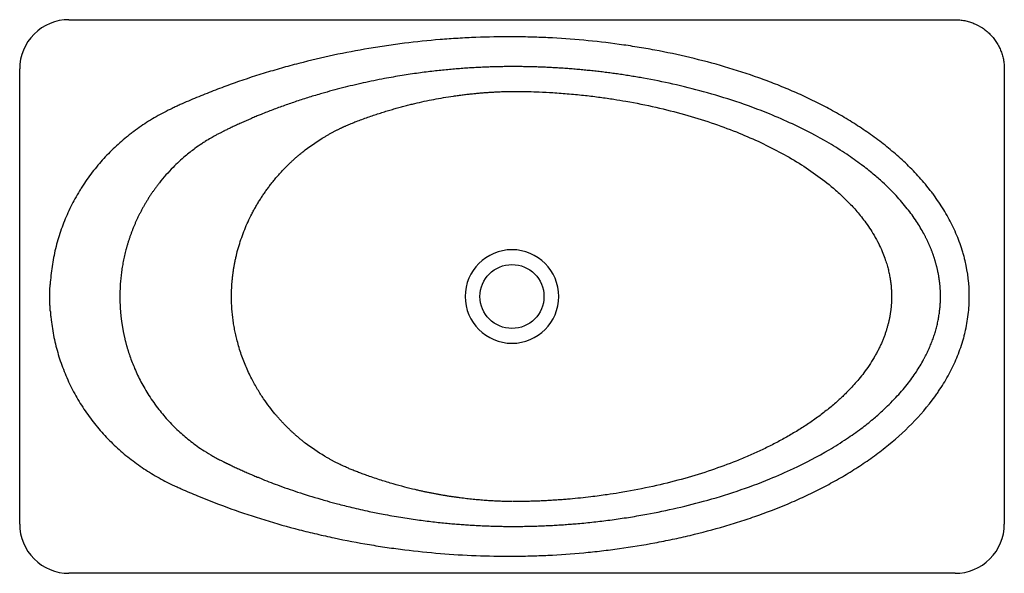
# Model space of a CAD drawing. Header units: millimetres. Extents: x 6228.909 to 6229.709, y 3204.847 to 3205.297.
import ezdxf

# ---------------------------------------------------------------- set-up
doc = ezdxf.new("R2010")
doc.units = ezdxf.units.MM
doc.layers.add('SANINDUSA', color=3, linetype='Continuous')

msp = doc.modelspace()

# ---------------------------------------------------------------- linework, layer by layer
at = {"layer": 'SANINDUSA'}
msp.add_circle((6229.30937, 3205.07224), 0.026, dxfattribs=at)
for centre, radius, start, end in [((6228.94937, 3205.25724), 0.04, 89.99972, 180.00028), ((6229.30937, 3205.07224), 0.038, 90, 180), ((6229.30937, 3205.07224), 0.038, 0, 90), ((6229.30937, 3205.07224), 0.038, 180, 270), ((6229.30937, 3205.07224), 0.038, 270, 0), ((6228.94937, 3204.88724), 0.04, 179.99972, 270.00028), ((6229.66937, 3204.88724), 0.04, 269.99972, 0.00028)]:
    msp.add_arc(centre, radius, start, end, dxfattribs=at)
for points, knots in [([(6228.94937, 3205.29724), (6228.95125, 3205.29724), (6228.95312, 3205.29724), (6228.95687, 3205.29724), (6228.95875, 3205.29724), (6228.96437, 3205.29724), (6228.96812, 3205.29724), (6228.97937, 3205.29724), (6228.98687, 3205.29724), (6229.00937, 3205.29724), (6229.02437, 3205.29724), (6229.06937, 3205.29724), (6229.09937, 3205.29724), (6229.14437, 3205.29724), (6229.15937, 3205.29724), (6229.18937, 3205.29724), (6229.20437, 3205.29724), (6229.23437, 3205.29724), (6229.24937, 3205.29724), (6229.27937, 3205.29724), (6229.29437, 3205.29724), (6229.30937, 3205.29724)], [0, 0, 0, 0, 0.015625, 0.015625, 0.03125, 0.03125, 0.0625, 0.0625, 0.125, 0.125, 0.25, 0.25, 0.5, 0.5, 0.625, 0.625, 0.75, 0.75, 0.875, 0.875, 1, 1, 1, 1]), ([(6229.30937, 3205.29724), (6229.32437, 3205.29724), (6229.33937, 3205.29724), (6229.36937, 3205.29724), (6229.38437, 3205.29724), (6229.41437, 3205.29724), (6229.42937, 3205.29724), (6229.45937, 3205.29724), (6229.47437, 3205.29724), (6229.51937, 3205.29724), (6229.54937, 3205.29724), (6229.59437, 3205.29724), (6229.60937, 3205.29724), (6229.63187, 3205.29724), (6229.63937, 3205.29724), (6229.65062, 3205.29724), (6229.65625, 3205.29724), (6229.66187, 3205.29724), (6229.66562, 3205.29724), (6229.6675, 3205.29724), (6229.66937, 3205.29724)], [0, 0, 0, 0, 0.125, 0.125, 0.25, 0.25, 0.375, 0.375, 0.5, 0.5, 0.75, 0.75, 0.875, 0.875, 0.9375, 0.9375, 0.96875, 0.984375, 0.984375, 1, 1, 1, 1]), ([(6229.66937, 3205.29724), (6229.66945, 3205.29724), (6229.66954, 3205.29724), (6229.6697, 3205.29724), (6229.66995, 3205.29723), (6229.67053, 3205.29722), (6229.67102, 3205.2972), (6229.672, 3205.29716), (6229.67265, 3205.29711), (6229.6746, 3205.29691), (6229.67589, 3205.29672), (6229.67844, 3205.29622), (6229.67971, 3205.2959), (6229.68159, 3205.29533), (6229.68222, 3205.29512), (6229.68346, 3205.29468), (6229.68407, 3205.29444), (6229.6871, 3205.29319), (6229.6894, 3205.29196), (6229.69211, 3205.29015), (6229.69265, 3205.28977), (6229.6937, 3205.28899), (6229.69423, 3205.28859), (6229.69575, 3205.28733), (6229.69672, 3205.28645), (6229.69949, 3205.28369), (6229.70115, 3205.28168), (6229.70298, 3205.27895), (6229.70333, 3205.27839), (6229.70401, 3205.27726), (6229.70433, 3205.27669), (6229.70526, 3205.27496), (6229.70582, 3205.27378), (6229.70681, 3205.27137), (6229.70725, 3205.27015), (6229.70783, 3205.26827), (6229.708, 3205.26764), (6229.70832, 3205.26636), (6229.70847, 3205.26572), (6229.70886, 3205.26378), (6229.70905, 3205.26248), (6229.70924, 3205.26052), (6229.70929, 3205.25987), (6229.70934, 3205.25888), (6229.70936, 3205.25839), (6229.70937, 3205.25781), (6229.70937, 3205.25757), (6229.70937, 3205.2574), (6229.70937, 3205.25732), (6229.70937, 3205.25724)], [0, 0, 0, 0, 0.003906, 0.003906, 0.007813, 0.015625, 0.03125, 0.03125, 0.0625, 0.0625, 0.125, 0.125, 0.1875, 0.1875, 0.21875, 0.21875, 0.25, 0.25, 0.375, 0.375, 0.40625, 0.40625, 0.4375, 0.4375, 0.5, 0.5, 0.625, 0.625, 0.65625, 0.65625, 0.6875, 0.6875, 0.75, 0.75, 0.8125, 0.8125, 0.84375, 0.84375, 0.875, 0.875, 0.9375, 0.9375, 0.96875, 0.96875, 0.984375, 0.992188, 0.996094, 0.996094, 1, 1, 1, 1]), ([(6229.30928, 3205.28332), (6229.29955, 3205.28335), (6229.28982, 3205.28318), (6229.27524, 3205.28261), (6229.27038, 3205.28237), (6229.26067, 3205.28178), (6229.25582, 3205.28143), (6229.24127, 3205.28024), (6229.23159, 3205.27924), (6229.21712, 3205.27742), (6229.2123, 3205.27677), (6229.20267, 3205.27535), (6229.19787, 3205.27459), (6229.18348, 3205.27217), (6229.17393, 3205.27035), (6229.15492, 3205.2663), (6229.14546, 3205.26408), (6229.13134, 3205.26042), (6229.12664, 3205.25915), (6229.11728, 3205.2565), (6229.11262, 3205.25512), (6229.09869, 3205.25083), (6229.08947, 3205.24775), (6229.07576, 3205.24281), (6229.0712, 3205.24111), (6229.06213, 3205.2376), (6229.05761, 3205.23579), (6229.04864, 3205.23206), (6229.04418, 3205.23014), (6229.03864, 3205.22767), (6229.03754, 3205.22718), (6229.03533, 3205.22618), (6229.03423, 3205.22567), (6229.03095, 3205.22411), (6229.02879, 3205.22303), (6229.02236, 3205.21965), (6229.01817, 3205.21724), (6229.00996, 3205.21206), (6229.00594, 3205.2093), (6229.00105, 3205.20563), (6229.00007, 3205.20488), (6228.99814, 3205.20337), (6228.99718, 3205.20261), (6228.99434, 3205.20029), (6228.99248, 3205.19871), (6228.98884, 3205.19547), (6228.98706, 3205.19382), (6228.98356, 3205.19046), (6228.98185, 3205.18874), (6228.97684, 3205.18348), (6228.97364, 3205.17983), (6228.96756, 3205.17226), (6228.96467, 3205.16833), (6228.96125, 3205.16323), (6228.96058, 3205.1622), (6228.95926, 3205.16013), (6228.95861, 3205.15909), (6228.95671, 3205.15596), (6228.95548, 3205.15385), (6228.95196, 3205.14746), (6228.94981, 3205.14311), (6228.9459, 3205.13425), (6228.94414, 3205.12974), (6228.94101, 3205.12054), (6228.93964, 3205.11585), (6228.9379, 3205.10869), (6228.93737, 3205.10629), (6228.93643, 3205.10148), (6228.93601, 3205.09906), (6228.93492, 3205.0918), (6228.93442, 3205.08692), (6228.93412, 3205.08202)], [0, 0, 0, 0, 0.0625, 0.0625, 0.09375, 0.09375, 0.125, 0.125, 0.1875, 0.1875, 0.21875, 0.21875, 0.25, 0.25, 0.3125, 0.3125, 0.375, 0.375, 0.40625, 0.40625, 0.4375, 0.4375, 0.5, 0.5, 0.53125, 0.53125, 0.5625, 0.5625, 0.59375, 0.59375, 0.601562, 0.601562, 0.609375, 0.609375, 0.625, 0.625, 0.65625, 0.65625, 0.6875, 0.6875, 0.695312, 0.695312, 0.703125, 0.703125, 0.71875, 0.71875, 0.734375, 0.734375, 0.75, 0.75, 0.78125, 0.78125, 0.8125, 0.8125, 0.820313, 0.820313, 0.828125, 0.828125, 0.84375, 0.84375, 0.875, 0.875, 0.90625, 0.90625, 0.9375, 0.9375, 0.953125, 0.953125, 0.96875, 0.96875, 1, 1, 1, 1]), ([(6229.68094, 3205.07224), (6229.68094, 3205.08203), (6229.67979, 3205.09165), (6229.67728, 3205.1023), (6229.67698, 3205.10349), (6229.67636, 3205.10584), (6229.67603, 3205.10702), (6229.67499, 3205.11054), (6229.67423, 3205.11285), (6229.6718, 3205.1197), (6229.66994, 3205.12415), (6229.66581, 3205.13284), (6229.66353, 3205.13708), (6229.65859, 3205.14536), (6229.65592, 3205.14941), (6229.65236, 3205.15435), (6229.65164, 3205.15533), (6229.65017, 3205.15728), (6229.64794, 3205.16017), (6229.64563, 3205.163), (6229.64248, 3205.1667), (6229.64088, 3205.16853), (6229.63759, 3205.17212), (6229.63591, 3205.17389), (6229.63079, 3205.17911), (6229.62726, 3205.18246), (6229.62182, 3205.18733), (6229.61998, 3205.18892), (6229.61626, 3205.19206), (6229.61437, 3205.1936), (6229.60864, 3205.19814), (6229.60475, 3205.20106), (6229.59681, 3205.2067), (6229.59277, 3205.20942), (6229.58457, 3205.21467), (6229.58042, 3205.2172), (6229.572, 3205.22208), (6229.56774, 3205.22442), (6229.55912, 3205.22894), (6229.55476, 3205.23112), (6229.54597, 3205.23531), (6229.54154, 3205.23732), (6229.53261, 3205.24118), (6229.52812, 3205.24304), (6229.51906, 3205.24661), (6229.5145, 3205.24832), (6229.50075, 3205.25324), (6229.49149, 3205.25623), (6229.47282, 3205.26171), (6229.46339, 3205.2642), (6229.44445, 3205.2687), (6229.43493, 3205.2707), (6229.42057, 3205.27338), (6229.41577, 3205.27422), (6229.40617, 3205.27578), (6229.40136, 3205.2765), (6229.38692, 3205.2785), (6229.37728, 3205.27962), (6229.35795, 3205.28142), (6229.34827, 3205.2821), (6229.33371, 3205.2828), (6229.32886, 3205.28298), (6229.32156, 3205.28316), (6229.31913, 3205.28321), (6229.31548, 3205.28327), (6229.31366, 3205.28329), (6229.31153, 3205.28331), (6229.31061, 3205.28331), (6229.31, 3205.28331), (6229.3097, 3205.28331), (6229.3094, 3205.28332)], [0, 0, 0, 0, 0.0625, 0.0625, 0.070313, 0.070313, 0.078125, 0.078125, 0.09375, 0.09375, 0.125, 0.125, 0.15625, 0.15625, 0.1875, 0.1875, 0.195313, 0.195313, 0.203125, 0.21875, 0.21875, 0.234375, 0.234375, 0.25, 0.25, 0.28125, 0.28125, 0.296875, 0.296875, 0.3125, 0.3125, 0.34375, 0.34375, 0.375, 0.375, 0.40625, 0.40625, 0.4375, 0.4375, 0.46875, 0.46875, 0.5, 0.5, 0.53125, 0.53125, 0.5625, 0.5625, 0.625, 0.625, 0.6875, 0.6875, 0.75, 0.75, 0.78125, 0.78125, 0.8125, 0.8125, 0.875, 0.875, 0.9375, 0.9375, 0.96875, 0.96875, 0.984375, 0.984375, 0.992188, 0.996094, 0.998047, 0.998047, 1, 1, 1, 1]), ([(6228.90937, 3205.07224), (6228.90937, 3205.08765), (6228.90937, 3205.10307), (6228.90937, 3205.1339), (6228.90937, 3205.14932), (6228.90937, 3205.18015), (6228.90937, 3205.19557), (6228.90937, 3205.2187), (6228.90937, 3205.2264), (6228.90937, 3205.23797), (6228.90937, 3205.24375), (6228.90937, 3205.25049), (6228.90937, 3205.25338), (6228.90937, 3205.25531), (6228.90937, 3205.25627), (6228.90937, 3205.25724)], [0, 0, 0, 0, 0.25, 0.25, 0.5, 0.5, 0.75, 0.75, 0.875, 0.875, 0.9375, 0.96875, 0.984375, 0.984375, 1, 1, 1, 1]), ([(6229.30929, 3205.25911), (6229.30847, 3205.25911), (6229.30682, 3205.25911), (6229.30434, 3205.25909), (6229.30185, 3205.25905), (6229.29934, 3205.259), (6229.29682, 3205.25895), (6229.29428, 3205.25888), (6229.29172, 3205.2588), (6229.28916, 3205.25871), (6229.28657, 3205.2586), (6229.28398, 3205.25849), (6229.28136, 3205.25836), (6229.27874, 3205.25822), (6229.2761, 3205.25806), (6229.27344, 3205.2579), (6229.27077, 3205.25772), (6229.26809, 3205.25752), (6229.26539, 3205.25731), (6229.26268, 3205.25709), (6229.25995, 3205.25685), (6229.25432, 3205.25634), (6229.24547, 3205.25541), (6229.23307, 3205.25385), (6229.2197, 3205.25185), (6229.20761, 3205.24973), (6229.19713, 3205.24767), (6229.18858, 3205.24584), (6229.18008, 3205.24389), (6229.17164, 3205.24181), (6229.16327, 3205.23961), (6229.15597, 3205.23756), (6229.14974, 3205.23573), (6229.14457, 3205.23416), (6229.13946, 3205.23254), (6229.13442, 3205.2309), (6229.12944, 3205.22922), (6229.12454, 3205.2275), (6229.11971, 3205.22575), (6229.11494, 3205.22396), (6229.11025, 3205.22214), (6229.10662, 3205.22068), (6229.10401, 3205.21962), (6229.10293, 3205.21917), (6229.1024, 3205.21895)], [0, 0, 0, 0, 0.011613, 0.023298, 0.035054, 0.046881, 0.058781, 0.070753, 0.082797, 0.094912, 0.1071, 0.119359, 0.131691, 0.144094, 0.15657, 0.169116, 0.181733, 0.194422, 0.20718, 0.220008, 0.232905, 0.245871, 0.299952, 0.358879, 0.422639, 0.491181, 0.532511, 0.573763, 0.614909, 0.655916, 0.696754, 0.737393, 0.763141, 0.788646, 0.813905, 0.838914, 0.86367, 0.88817, 0.912411, 0.936393, 0.960114, 0.983572, 0.991806, 1, 1, 1, 1]), ([(6229.65753, 3205.07224), (6229.65753, 3205.07254), (6229.65752, 3205.07316), (6229.65751, 3205.07408), (6229.65749, 3205.07501), (6229.65746, 3205.07594), (6229.65742, 3205.07688), (6229.65737, 3205.07781), (6229.65731, 3205.07875), (6229.65724, 3205.07969), (6229.65717, 3205.08064), (6229.65708, 3205.08159), (6229.65699, 3205.08253), (6229.65688, 3205.08349), (6229.65677, 3205.08444), (6229.65664, 3205.0854), (6229.65651, 3205.08636), (6229.65636, 3205.08732), (6229.65621, 3205.08828), (6229.65605, 3205.08924), (6229.65587, 3205.09021), (6229.65569, 3205.09118), (6229.6555, 3205.09214), (6229.65529, 3205.09311), (6229.65508, 3205.09409), (6229.65486, 3205.09506), (6229.65462, 3205.09603), (6229.65438, 3205.09701), (6229.65412, 3205.09798), (6229.65386, 3205.09896), (6229.65359, 3205.09993), (6229.6533, 3205.10091), (6229.65301, 3205.10189), (6229.6527, 3205.10287), (6229.65239, 3205.10385), (6229.65206, 3205.10482), (6229.65173, 3205.1058), (6229.65138, 3205.10678), (6229.65102, 3205.10776), (6229.65066, 3205.10874), (6229.65028, 3205.10972), (6229.64989, 3205.11069), (6229.6495, 3205.11167), (6229.64909, 3205.11265), (6229.64867, 3205.11363), (6229.64824, 3205.1146), (6229.64781, 3205.11558), (6229.64736, 3205.11655), (6229.6469, 3205.11752), (6229.64643, 3205.11849), (6229.64595, 3205.11946), (6229.64547, 3205.12043), (6229.64497, 3205.1214), (6229.64446, 3205.12237), (6229.6423, 3205.1264), (6229.63793, 3205.13367), (6229.63042, 3205.14404), (6229.62125, 3205.15471), (6229.61188, 3205.16397), (6229.60241, 3205.17226), (6229.59272, 3205.17993), (6229.58078, 3205.18838), (6229.56239, 3205.19991), (6229.54139, 3205.21086), (6229.51599, 3205.22191), (6229.49191, 3205.23078), (6229.46562, 3205.23874), (6229.44053, 3205.24497), (6229.4225, 3205.24859), (6229.41122, 3205.25057), (6229.40624, 3205.25139), (6229.40127, 3205.25218), (6229.39631, 3205.25292), (6229.39136, 3205.25361), (6229.38642, 3205.25426), (6229.3815, 3205.25487), (6229.37659, 3205.25543), (6229.37169, 3205.25595), (6229.3668, 3205.25643), (6229.36194, 3205.25687), (6229.35708, 3205.25727), (6229.35224, 3205.25763), (6229.34742, 3205.25795), (6229.34261, 3205.25823), (6229.33781, 3205.25847), (6229.33303, 3205.25867), (6229.32827, 3205.25884), (6229.32352, 3205.25897), (6229.31879, 3205.25905), (6229.31408, 3205.25911), (6229.31094, 3205.25911), (6229.30937, 3205.25911)], [0, 0, 0, 0, 0.002146, 0.004299, 0.006461, 0.00863, 0.010806, 0.012991, 0.015183, 0.017383, 0.019591, 0.021806, 0.024029, 0.02626, 0.028499, 0.030745, 0.033, 0.035262, 0.037532, 0.039809, 0.042095, 0.044388, 0.046689, 0.048998, 0.051315, 0.05364, 0.055972, 0.058313, 0.060661, 0.063017, 0.06538, 0.067752, 0.070131, 0.072518, 0.074913, 0.077316, 0.079727, 0.082145, 0.084572, 0.087007, 0.089449, 0.0919, 0.094358, 0.096825, 0.099299, 0.101781, 0.104272, 0.10677, 0.109276, 0.11179, 0.114312, 0.116842, 0.11938, 0.121926, 0.124479, 0.151334, 0.181153, 0.213928, 0.249674, 0.273207, 0.302013, 0.336097, 0.375475, 0.453843, 0.501444, 0.56919, 0.633178, 0.693397, 0.749839, 0.761651, 0.773421, 0.785148, 0.796831, 0.808472, 0.82007, 0.831626, 0.84314, 0.854612, 0.866042, 0.877429, 0.888776, 0.90008, 0.911344, 0.922566, 0.933748, 0.94489, 0.955991, 0.967053, 0.978074, 0.989057, 1, 1, 1, 1]), ([(6229.70937, 3205.25724), (6229.70937, 3205.25627), (6229.70937, 3205.25531), (6229.70937, 3205.25338), (6229.70937, 3205.25049), (6229.70937, 3205.24375), (6229.70937, 3205.23026), (6229.70937, 3205.2187), (6229.70937, 3205.19557), (6229.70937, 3205.18015), (6229.70937, 3205.14932), (6229.70937, 3205.1339), (6229.70937, 3205.11078), (6229.70937, 3205.10307), (6229.70937, 3205.08766), (6229.70937, 3205.07995), (6229.70937, 3205.07224)], [0, 0, 0, 0, 0.015625, 0.015625, 0.03125, 0.0625, 0.125, 0.25, 0.25, 0.5, 0.5, 0.75, 0.75, 0.875, 0.875, 1, 1, 1, 1]), ([(6229.1572, 3205.20209), (6229.15757, 3205.20231), (6229.15832, 3205.20275), (6229.15943, 3205.20339), (6229.16052, 3205.20402), (6229.1616, 3205.20462), (6229.16266, 3205.2052), (6229.1637, 3205.20576), (6229.16473, 3205.20631), (6229.16573, 3205.20683), (6229.16672, 3205.20734), (6229.1677, 3205.20783), (6229.16865, 3205.2083), (6229.16958, 3205.20875), (6229.1705, 3205.20919), (6229.1714, 3205.20961), (6229.17227, 3205.21002), (6229.17313, 3205.21041), (6229.17397, 3205.21079), (6229.1758, 3205.2116), (6229.17876, 3205.21286), (6229.18295, 3205.21454), (6229.18749, 3205.21625), (6229.19215, 3205.21793), (6229.1968, 3205.21953), (6229.20131, 3205.22102), (6229.20573, 3205.22242), (6229.21006, 3205.22374), (6229.21431, 3205.22497), (6229.21847, 3205.22613), (6229.22254, 3205.22721), (6229.22652, 3205.22822), (6229.23168, 3205.22947), (6229.23811, 3205.23091), (6229.24587, 3205.23249), (6229.25376, 3205.23391), (6229.26043, 3205.23496), (6229.26579, 3205.23571), (6229.26975, 3205.23622), (6229.27358, 3205.23668), (6229.27729, 3205.23708), (6229.28087, 3205.23743), (6229.28432, 3205.23773), (6229.28765, 3205.23799), (6229.29084, 3205.23821), (6229.29389, 3205.2384), (6229.29681, 3205.23856), (6229.2996, 3205.23868), (6229.30224, 3205.23879), (6229.30475, 3205.2389), (6229.30711, 3205.23894), (6229.30863, 3205.23894), (6229.30937, 3205.23894)], [0, 0, 0, 0, 0.008287, 0.016417, 0.02439, 0.032207, 0.039868, 0.047373, 0.054723, 0.061919, 0.068961, 0.075848, 0.082583, 0.089164, 0.095592, 0.101868, 0.107991, 0.113963, 0.119782, 0.12545, 0.152046, 0.180665, 0.211309, 0.243978, 0.274694, 0.304712, 0.334039, 0.362685, 0.390655, 0.417954, 0.444587, 0.470559, 0.495872, 0.545442, 0.595546, 0.646235, 0.697574, 0.723643, 0.748891, 0.773316, 0.796912, 0.819676, 0.841603, 0.862686, 0.882918, 0.902292, 0.920799, 0.93843, 0.955176, 0.971026, 0.985971, 1, 1, 1, 1]), ([(6229.30945, 3205.23894), (6229.31018, 3205.23894), (6229.31238, 3205.23894), (6229.31678, 3205.23891), (6229.3234, 3205.23879), (6229.33225, 3205.2385), (6229.34335, 3205.23793), (6229.35587, 3205.237), (6229.3687, 3205.23574), (6229.38073, 3205.23427), (6229.3917, 3205.23268), (6229.40681, 3205.23018), (6229.426, 3205.22633), (6229.44913, 3205.22048), (6229.47095, 3205.21376), (6229.49093, 3205.20644), (6229.50931, 3205.19856), (6229.52633, 3205.19012), (6229.54262, 3205.18075), (6229.55803, 3205.1704), (6229.56915, 3205.16157), (6229.577, 3205.1545), (6229.58253, 3205.14915), (6229.58914, 3205.14205), (6229.59649, 3205.13298), (6229.60267, 3205.12375), (6229.60721, 3205.1154), (6229.6101, 3205.10913), (6229.61223, 3205.10365), (6229.61356, 3205.09961), (6229.61439, 3205.09675), (6229.61491, 3205.0948), (6229.61539, 3205.09285), (6229.61582, 3205.09091), (6229.61621, 3205.08898), (6229.61655, 3205.08706), (6229.61685, 3205.08515), (6229.61711, 3205.08325), (6229.61732, 3205.08137), (6229.61749, 3205.0795), (6229.61762, 3205.07765), (6229.61772, 3205.07581), (6229.61777, 3205.074), (6229.61778, 3205.07279), (6229.61778, 3205.07219)], [0, 0, 0, 0, 0.005768, 0.017312, 0.034666, 0.057883, 0.087028, 0.122184, 0.156704, 0.188532, 0.21762, 0.24393, 0.309087, 0.371703, 0.431649, 0.488811, 0.539183, 0.589049, 0.638361, 0.68707, 0.73514, 0.750077, 0.770288, 0.795743, 0.826414, 0.862247, 0.883091, 0.901221, 0.91664, 0.929362, 0.934729, 0.940047, 0.945316, 0.950535, 0.955705, 0.960825, 0.965895, 0.970916, 0.975887, 0.980809, 0.985681, 0.990503, 0.995276, 1, 1, 1, 1]), ([(6229.1024, 3205.21895), (6229.10175, 3205.21868), (6229.10047, 3205.21814), (6229.09855, 3205.21733), (6229.09664, 3205.21651), (6229.09476, 3205.21569), (6229.09288, 3205.21487), (6229.09102, 3205.21405), (6229.08918, 3205.21322), (6229.08735, 3205.21238), (6229.08554, 3205.21155), (6229.08374, 3205.21071), (6229.08206, 3205.20992), (6229.0805, 3205.20918), (6229.07904, 3205.20848), (6229.07759, 3205.20778), (6229.07647, 3205.20723), (6229.0756, 3205.20681), (6229.07495, 3205.20649), (6229.07415, 3205.2061), (6229.0732, 3205.20562), (6229.07211, 3205.20507), (6229.07047, 3205.20423), (6229.06799, 3205.2029), (6229.06437, 3205.20086), (6229.06069, 3205.19862), (6229.05635, 3205.19581), (6229.05083, 3205.19194), (6229.04289, 3205.18568), (6229.03301, 3205.17654), (6229.02574, 3205.1683), (6229.02124, 3205.16248), (6229.01967, 3205.16038), (6229.01814, 3205.15825), (6229.01665, 3205.15611), (6229.01521, 3205.15394), (6229.0138, 3205.15176), (6229.01244, 3205.14956), (6229.01112, 3205.14734), (6229.00985, 3205.14511), (6229.00861, 3205.14286), (6229.00742, 3205.1406), (6229.00627, 3205.13832), (6229.00516, 3205.13603), (6229.00409, 3205.13373), (6229.00307, 3205.13142), (6229.00208, 3205.1291), (6229.00114, 3205.12677), (6229.00024, 3205.12444), (6228.99939, 3205.12209), (6228.99857, 3205.11974), (6228.9978, 3205.11738), (6228.99706, 3205.11501), (6228.99637, 3205.11264), (6228.99572, 3205.11026), (6228.99511, 3205.10789), (6228.99454, 3205.10551), (6228.99401, 3205.10312), (6228.99352, 3205.10074), (6228.99308, 3205.09835), (6228.99267, 3205.09597), (6228.9923, 3205.09358), (6228.99197, 3205.0912), (6228.99168, 3205.08881), (6228.99143, 3205.08643), (6228.99122, 3205.08406), (6228.99105, 3205.08168), (6228.99092, 3205.07931), (6228.99083, 3205.07695), (6228.99077, 3205.07459), (6228.99076, 3205.07302), (6228.99076, 3205.07224)], [0, 0, 0, 0, 0.010619, 0.021173, 0.031663, 0.042088, 0.052449, 0.062747, 0.07298, 0.083151, 0.093257, 0.103301, 0.113281, 0.121486, 0.129661, 0.137805, 0.14592, 0.148748, 0.152426, 0.156952, 0.162327, 0.16855, 0.175619, 0.190346, 0.211442, 0.238882, 0.256002, 0.290286, 0.341653, 0.410009, 0.495274, 0.50865, 0.521984, 0.535276, 0.548527, 0.561737, 0.574907, 0.588036, 0.601124, 0.614173, 0.627182, 0.640151, 0.653081, 0.665972, 0.678824, 0.691637, 0.704411, 0.717148, 0.729846, 0.742507, 0.75513, 0.767716, 0.780264, 0.792776, 0.80525, 0.817688, 0.83009, 0.842455, 0.854785, 0.867078, 0.879336, 0.891558, 0.903746, 0.915898, 0.928015, 0.940098, 0.952147, 0.964161, 0.976141, 0.988087, 1, 1, 1, 1]), ([(6229.08146, 3205.07224), (6229.08146, 3205.07261), (6229.08146, 3205.07337), (6229.08147, 3205.07452), (6229.0815, 3205.07569), (6229.08153, 3205.07688), (6229.08158, 3205.07808), (6229.08163, 3205.0793), (6229.0817, 3205.08053), (6229.08178, 3205.08178), (6229.08187, 3205.08305), (6229.08198, 3205.08434), (6229.08209, 3205.08564), (6229.08223, 3205.08696), (6229.08237, 3205.0883), (6229.08253, 3205.08965), (6229.08271, 3205.09102), (6229.0829, 3205.0924), (6229.08311, 3205.0938), (6229.08333, 3205.09521), (6229.08357, 3205.09664), (6229.08383, 3205.09808), (6229.08411, 3205.09954), (6229.0844, 3205.10102), (6229.08471, 3205.1025), (6229.08505, 3205.104), (6229.0854, 3205.10552), (6229.08619, 3205.10876), (6229.08755, 3205.11371), (6229.08969, 3205.12028), (6229.09213, 3205.12674), (6229.09487, 3205.13307), (6229.0974, 3205.13825), (6229.09957, 3205.14234), (6229.10128, 3205.1454), (6229.10305, 3205.1484), (6229.10488, 3205.15134), (6229.10676, 3205.15423), (6229.10869, 3205.15706), (6229.11066, 3205.15983), (6229.11269, 3205.16254), (6229.11476, 3205.16519), (6229.11713, 3205.16808), (6229.11977, 3205.17116), (6229.1227, 3205.17437), (6229.12559, 3205.17738), (6229.12812, 3205.17988), (6229.13033, 3205.18198), (6229.13226, 3205.18375), (6229.13433, 3205.18558), (6229.13654, 3205.18747), (6229.13889, 3205.1894), (6229.14053, 3205.19068), (6229.14137, 3205.19133)], [0, 0, 0, 0, 0.0082, 0.016526, 0.02498, 0.033561, 0.042269, 0.051105, 0.060068, 0.069159, 0.078378, 0.087724, 0.097199, 0.106801, 0.116531, 0.126389, 0.136376, 0.14649, 0.156732, 0.167102, 0.177599, 0.188225, 0.198978, 0.209858, 0.220865, 0.232, 0.243261, 0.254649, 0.304695, 0.354742, 0.404758, 0.454715, 0.504582, 0.530096, 0.555476, 0.580718, 0.605819, 0.630774, 0.655582, 0.680239, 0.704744, 0.729093, 0.753285, 0.78588, 0.817311, 0.847585, 0.87671, 0.894677, 0.913689, 0.933736, 0.954811, 0.976903, 1, 1, 1, 1]), ([(6228.93383, 3205.07224), (6228.93383, 3205.07264), (6228.93383, 3205.07346), (6228.93385, 3205.07468), (6228.93387, 3205.0759), (6228.9339, 3205.07712), (6228.93394, 3205.07835), (6228.93399, 3205.07957), (6228.93405, 3205.0808), (6228.93409, 3205.08161), (6228.93412, 3205.08202)], [0, 0, 0, 0, 0.124691, 0.249475, 0.374348, 0.49931, 0.624358, 0.749491, 0.874705, 1, 1, 1, 1]), ([(6228.90937, 3204.88724), (6228.90937, 3204.88916), (6228.90937, 3204.89109), (6228.90937, 3204.89495), (6228.90937, 3204.90073), (6228.90937, 3204.90651), (6228.90937, 3204.91807), (6228.90937, 3204.92578), (6228.90937, 3204.9489), (6228.90937, 3204.96432), (6228.90937, 3204.99515), (6228.90937, 3205.01057), (6228.90937, 3205.0414), (6228.90937, 3205.05682), (6228.90937, 3205.07224)], [0, 0, 0, 0, 0.03125, 0.03125, 0.0625, 0.125, 0.125, 0.25, 0.25, 0.5, 0.5, 0.75, 0.75, 1, 1, 1, 1]), ([(6228.93424, 3205.06056), (6228.93421, 3205.061), (6228.93415, 3205.06186), (6228.93408, 3205.06316), (6228.93401, 3205.06446), (6228.93395, 3205.06575), (6228.93391, 3205.06705), (6228.93387, 3205.06835), (6228.93385, 3205.06965), (6228.93383, 3205.07094), (6228.93383, 3205.0718), (6228.93383, 3205.07224)], [0, 0, 0, 0, 0.111323, 0.222598, 0.333822, 0.444993, 0.556111, 0.667172, 0.778175, 0.889119, 1, 1, 1, 1]), ([(6228.99076, 3205.07224), (6228.99076, 3205.07187), (6228.99076, 3205.07113), (6228.99077, 3205.07002), (6228.99079, 3205.06892), (6228.99082, 3205.06782), (6228.99086, 3205.06672), (6228.9909, 3205.06562), (6228.99095, 3205.06452), (6228.99102, 3205.06342), (6228.99108, 3205.06233), (6228.99116, 3205.06124), (6228.99125, 3205.06015), (6228.99134, 3205.05906), (6228.99144, 3205.05798), (6228.99155, 3205.0569), (6228.99166, 3205.05582), (6228.99179, 3205.05474), (6228.99192, 3205.05367), (6228.99206, 3205.05259), (6228.9922, 3205.05152), (6228.99236, 3205.05046), (6228.99252, 3205.04939), (6228.99269, 3205.04833), (6228.99287, 3205.04727), (6228.99305, 3205.04621), (6228.99324, 3205.04516), (6228.99344, 3205.04411), (6228.99365, 3205.04306), (6228.99387, 3205.04202), (6228.99409, 3205.04097), (6228.99431, 3205.03994), (6228.99455, 3205.0389), (6228.99479, 3205.03787), (6228.99504, 3205.03684), (6228.9953, 3205.03581), (6228.99556, 3205.03479), (6228.99583, 3205.03377), (6228.99611, 3205.03275), (6228.99639, 3205.03174), (6228.99668, 3205.03073), (6228.99698, 3205.02972), (6228.99728, 3205.02872), (6228.99759, 3205.02772), (6228.99791, 3205.02673), (6228.99823, 3205.02573), (6228.99856, 3205.02474), (6228.99994, 3205.02069), (6229.00279, 3205.01332), (6229.00788, 3205.0026), (6229.01439, 3204.99142), (6229.022, 3204.98068), (6229.03043, 3204.97075), (6229.0377, 3204.96353), (6229.04377, 3204.95819), (6229.04848, 3204.95436), (6229.05367, 3204.95049), (6229.05963, 3204.94645), (6229.06519, 3204.94309), (6229.06943, 3204.94078), (6229.07173, 3204.93957), (6229.0731, 3204.93888), (6229.07414, 3204.93837), (6229.07485, 3204.93802), (6229.07531, 3204.93779), (6229.07565, 3204.93763), (6229.07597, 3204.93747), (6229.07629, 3204.93731), (6229.07661, 3204.93716), (6229.07693, 3204.937), (6229.07726, 3204.93684), (6229.07758, 3204.93669), (6229.0779, 3204.93653), (6229.07823, 3204.93637), (6229.07855, 3204.93621), (6229.07888, 3204.93606), (6229.0792, 3204.9359), (6229.07953, 3204.93574), (6229.07986, 3204.93559), (6229.08019, 3204.93543), (6229.08052, 3204.93527), (6229.08085, 3204.93511), (6229.0822, 3204.93447), (6229.08459, 3204.93335), (6229.08805, 3204.93175), (6229.09155, 3204.93017), (6229.09512, 3204.9286), (6229.09873, 3204.92705), (6229.10116, 3204.92603), (6229.10239, 3204.92552)], [0, 0, 0, 0, 0.005609, 0.01121, 0.016803, 0.022388, 0.027965, 0.033534, 0.039096, 0.04465, 0.050195, 0.055734, 0.061264, 0.066787, 0.072302, 0.077809, 0.083309, 0.088801, 0.094286, 0.099762, 0.105232, 0.110694, 0.116148, 0.121595, 0.127034, 0.132466, 0.137891, 0.143308, 0.148718, 0.15412, 0.159516, 0.164903, 0.170284, 0.175657, 0.181024, 0.186383, 0.191734, 0.197079, 0.202416, 0.207746, 0.213069, 0.218384, 0.223693, 0.228994, 0.234288, 0.239575, 0.244855, 0.250128, 0.304772, 0.364853, 0.430396, 0.501439, 0.565022, 0.62869, 0.6574, 0.688197, 0.721091, 0.756099, 0.797969, 0.820065, 0.829737, 0.837519, 0.843409, 0.847405, 0.849504, 0.851306, 0.853111, 0.854919, 0.85673, 0.858544, 0.860361, 0.862181, 0.864005, 0.865831, 0.867661, 0.869494, 0.87133, 0.873169, 0.875011, 0.876856, 0.878705, 0.880556, 0.882411, 0.90146, 0.920727, 0.940213, 0.95992, 0.979849, 1, 1, 1, 1]), ([(6229.14137, 3204.95315), (6229.14103, 3204.95342), (6229.14034, 3204.95395), (6229.13932, 3204.95476), (6229.1383, 3204.95558), (6229.13728, 3204.9564), (6229.13628, 3204.95724), (6229.13528, 3204.95809), (6229.13428, 3204.95894), (6229.1333, 3204.95981), (6229.13232, 3204.96068), (6229.13135, 3204.96157), (6229.13038, 3204.96246), (6229.12942, 3204.96336), (6229.12847, 3204.96427), (6229.12752, 3204.96519), (6229.12659, 3204.96612), (6229.12566, 3204.96705), (6229.12474, 3204.968), (6229.12382, 3204.96895), (6229.12291, 3204.96991), (6229.12201, 3204.97088), (6229.12112, 3204.97186), (6229.12024, 3204.97284), (6229.11936, 3204.97384), (6229.11849, 3204.97484), (6229.11763, 3204.97585), (6229.11551, 3204.97837), (6229.11206, 3204.98271), (6229.10733, 3204.98929), (6229.10249, 3204.99687), (6229.0985, 3205.00405), (6229.09536, 3205.01045), (6229.09302, 3205.01572), (6229.09088, 3205.02108), (6229.08895, 3205.02652), (6229.08723, 3205.03202), (6229.08602, 3205.03647), (6229.0852, 3205.03983), (6229.0847, 3205.04207), (6229.08422, 3205.04433), (6229.08379, 3205.04661), (6229.08339, 3205.04889), (6229.08302, 3205.05118), (6229.0827, 3205.05349), (6229.08241, 3205.0558), (6229.08216, 3205.05812), (6229.08194, 3205.06044), (6229.08177, 3205.06278), (6229.08163, 3205.06512), (6229.08153, 3205.06746), (6229.08147, 3205.06981), (6229.08146, 3205.07138), (6229.08146, 3205.07216)], [0, 0, 0, 0, 0.009477, 0.01896, 0.028451, 0.037948, 0.047451, 0.05696, 0.066475, 0.075997, 0.085524, 0.095057, 0.104595, 0.11414, 0.12369, 0.133245, 0.142806, 0.152372, 0.161943, 0.17152, 0.181101, 0.190687, 0.200278, 0.209873, 0.219473, 0.229077, 0.238685, 0.248298, 0.300615, 0.359321, 0.424458, 0.496041, 0.53781, 0.579618, 0.621445, 0.663272, 0.705082, 0.746856, 0.763534, 0.780244, 0.796986, 0.813759, 0.830562, 0.847393, 0.864252, 0.881138, 0.898049, 0.914986, 0.931945, 0.948928, 0.965932, 0.982956, 1, 1, 1, 1]), ([(6229.30937, 3204.88536), (6229.31021, 3204.88536), (6229.31188, 3204.88536), (6229.31439, 3204.88537), (6229.3169, 3204.8854), (6229.31942, 3204.88543), (6229.32194, 3204.88548), (6229.32446, 3204.88553), (6229.32699, 3204.8856), (6229.32952, 3204.88568), (6229.33206, 3204.88577), (6229.3346, 3204.88587), (6229.33714, 3204.88597), (6229.33968, 3204.8861), (6229.34223, 3204.88623), (6229.34478, 3204.88637), (6229.34734, 3204.88652), (6229.3499, 3204.88669), (6229.35246, 3204.88686), (6229.35502, 3204.88705), (6229.35759, 3204.88725), (6229.36016, 3204.88746), (6229.36624, 3204.88798), (6229.37585, 3204.88892), (6229.38904, 3204.89051), (6229.40235, 3204.89242), (6229.42784, 3204.89667), (6229.46729, 3204.90548), (6229.50796, 3204.91903), (6229.54176, 3204.9338), (6229.56258, 3204.94468), (6229.58069, 3204.95603), (6229.59256, 3204.96442), (6229.60225, 3204.97208), (6229.61174, 3204.98037), (6229.62112, 3204.98963), (6229.6303, 3205.00029), (6229.63782, 3205.01064), (6229.6424, 3205.01823), (6229.6449, 3205.02293), (6229.64591, 3205.02491), (6229.64688, 3205.0269), (6229.64781, 3205.02889), (6229.6487, 3205.03089), (6229.64954, 3205.03289), (6229.65034, 3205.03489), (6229.65109, 3205.03689), (6229.65181, 3205.03889), (6229.65248, 3205.04089), (6229.65311, 3205.04289), (6229.65369, 3205.04489), (6229.65423, 3205.04689), (6229.65473, 3205.04888), (6229.65519, 3205.05087), (6229.65561, 3205.05286), (6229.65598, 3205.05484), (6229.65631, 3205.05681), (6229.6566, 3205.05877), (6229.65685, 3205.06073), (6229.65706, 3205.06267), (6229.65723, 3205.06461), (6229.65737, 3205.06653), (6229.65746, 3205.06844), (6229.65752, 3205.07034), (6229.65752, 3205.07161), (6229.65753, 3205.07224)], [0, 0, 0, 0, 0.005838, 0.011684, 0.017539, 0.023403, 0.029275, 0.035157, 0.041047, 0.046946, 0.052854, 0.058771, 0.064697, 0.070633, 0.076577, 0.08253, 0.088493, 0.094465, 0.100446, 0.106437, 0.112437, 0.118446, 0.124465, 0.15504, 0.18598, 0.217289, 0.248969, 0.366619, 0.499493, 0.54794, 0.624536, 0.66355, 0.69744, 0.726221, 0.749899, 0.785623, 0.81838, 0.848186, 0.875039, 0.88026, 0.885447, 0.8906, 0.895721, 0.900807, 0.905861, 0.910881, 0.915868, 0.920822, 0.925742, 0.93063, 0.935484, 0.940305, 0.945094, 0.94985, 0.954573, 0.959262, 0.963919, 0.968544, 0.973135, 0.977694, 0.98222, 0.986714, 0.991175, 0.995604, 1, 1, 1, 1]), ([(6229.3094, 3204.86116), (6229.31, 3204.86116), (6229.31061, 3204.86116), (6229.31183, 3204.86117), (6229.31366, 3204.86119), (6229.31791, 3204.86124), (6229.32156, 3204.86132), (6229.32886, 3204.86151), (6229.33372, 3204.86169), (6229.34828, 3204.8624), (6229.35797, 3204.86309), (6229.37249, 3204.86444), (6229.37733, 3204.86495), (6229.38699, 3204.86607), (6229.39182, 3204.86669), (6229.40629, 3204.8687), (6229.41589, 3204.87026), (6229.43024, 3204.87294), (6229.43501, 3204.87388), (6229.44453, 3204.8759), (6229.44928, 3204.87696), (6229.46349, 3204.88033), (6229.47289, 3204.88282), (6229.48689, 3204.88692), (6229.49154, 3204.88836), (6229.5008, 3204.89136), (6229.50541, 3204.89293), (6229.51915, 3204.89784), (6229.5282, 3204.9014), (6229.54158, 3204.90719), (6229.54601, 3204.9092), (6229.5548, 3204.91338), (6229.55916, 3204.91556), (6229.56777, 3204.92008), (6229.57203, 3204.92243), (6229.58046, 3204.92731), (6229.58462, 3204.92984), (6229.59282, 3204.93509), (6229.59686, 3204.9378), (6229.60281, 3204.94203), (6229.60477, 3204.94346), (6229.60867, 3204.94638), (6229.6106, 3204.94787), (6229.62013, 3204.95543), (6229.62736, 3204.96185), (6229.64088, 3204.97561), (6229.64717, 3204.98293), (6229.65359, 3204.9918), (6229.6543, 3204.99279), (6229.65569, 3204.9948), (6229.65637, 3204.99581), (6229.65839, 3204.99887), (6229.65969, 3205.00093), (6229.66344, 3205.00717), (6229.66573, 3205.01143), (6229.66988, 3205.02014), (6229.67174, 3205.0246), (6229.67418, 3205.03144), (6229.67494, 3205.03374), (6229.67598, 3205.03725), (6229.67631, 3205.03842), (6229.67694, 3205.04078), (6229.67724, 3205.04197), (6229.67865, 3205.04793), (6229.67951, 3205.05273), (6229.68065, 3205.0624), (6229.68094, 3205.06728), (6229.68094, 3205.07218)], [0, 0, 0, 0, 0.003906, 0.003906, 0.007813, 0.015625, 0.03125, 0.03125, 0.0625, 0.0625, 0.125, 0.125, 0.15625, 0.15625, 0.1875, 0.1875, 0.25, 0.25, 0.28125, 0.28125, 0.3125, 0.3125, 0.375, 0.375, 0.40625, 0.40625, 0.4375, 0.4375, 0.5, 0.5, 0.53125, 0.53125, 0.5625, 0.5625, 0.59375, 0.59375, 0.625, 0.625, 0.65625, 0.65625, 0.671875, 0.671875, 0.6875, 0.6875, 0.75, 0.75, 0.8125, 0.8125, 0.820313, 0.820313, 0.828125, 0.828125, 0.84375, 0.84375, 0.875, 0.875, 0.90625, 0.90625, 0.921875, 0.921875, 0.929688, 0.929688, 0.9375, 0.9375, 0.96875, 0.96875, 1, 1, 1, 1]), ([(6229.61778, 3205.07224), (6229.61778, 3205.07192), (6229.61778, 3205.07129), (6229.61776, 3205.07032), (6229.61774, 3205.06934), (6229.6177, 3205.06834), (6229.61765, 3205.06733), (6229.61759, 3205.06629), (6229.61751, 3205.06524), (6229.61742, 3205.06417), (6229.61732, 3205.06308), (6229.6172, 3205.06198), (6229.61706, 3205.06086), (6229.61691, 3205.05972), (6229.61674, 3205.05857), (6229.61655, 3205.0574), (6229.61634, 3205.05621), (6229.61612, 3205.05501), (6229.61587, 3205.0538), (6229.61561, 3205.05257), (6229.61532, 3205.05133), (6229.61502, 3205.05007), (6229.61469, 3205.0488), (6229.61433, 3205.04751), (6229.61396, 3205.04621), (6229.61356, 3205.0449), (6229.61314, 3205.04358), (6229.61269, 3205.04225), (6229.61222, 3205.0409), (6229.61172, 3205.03955), (6229.61119, 3205.03818), (6229.61064, 3205.03681), (6229.61006, 3205.03542), (6229.60946, 3205.03403), (6229.60883, 3205.03263), (6229.60817, 3205.03122), (6229.60748, 3205.0298), (6229.60676, 3205.02838), (6229.60601, 3205.02695), (6229.60524, 3205.02551), (6229.60443, 3205.02407), (6229.60259, 3205.02088), (6229.59964, 3205.0162), (6229.59547, 3205.01038), (6229.59139, 3205.00523), (6229.58749, 3205.00071), (6229.58383, 3204.99676), (6229.58047, 3204.99336), (6229.57745, 3204.99046), (6229.57482, 3204.98803), (6229.57067, 3204.98434), (6229.56471, 3204.97938), (6229.55657, 3204.97325), (6229.54809, 3204.96742), (6229.5393, 3204.96189), (6229.53023, 3204.95666), (6229.5209, 3204.9517), (6229.51133, 3204.94702), (6229.50155, 3204.94261), (6229.48829, 3204.93711), (6229.47107, 3204.93079), (6229.44944, 3204.92412), (6229.42648, 3204.9183), (6229.40865, 3204.9147), (6229.39529, 3204.91242), (6229.3856, 3204.91092), (6229.37228, 3204.90915), (6229.36075, 3204.90796), (6229.35225, 3204.90725), (6229.34799, 3204.90692), (6229.34372, 3204.90663), (6229.33946, 3204.90638), (6229.33519, 3204.90615), (6229.33093, 3204.90596), (6229.32667, 3204.90581), (6229.32242, 3204.90569), (6229.31816, 3204.9056), (6229.31391, 3204.90554), (6229.31108, 3204.90553), (6229.30966, 3204.90553)], [0, 0, 0, 0, 0.002481, 0.00501, 0.007587, 0.010213, 0.012886, 0.015609, 0.018379, 0.021198, 0.024065, 0.026981, 0.029946, 0.032959, 0.03602, 0.03913, 0.042289, 0.045497, 0.048753, 0.052058, 0.055412, 0.058815, 0.062266, 0.065766, 0.069315, 0.072912, 0.076559, 0.080255, 0.084, 0.087795, 0.091638, 0.095531, 0.099473, 0.103465, 0.107506, 0.111597, 0.115737, 0.119926, 0.124164, 0.128451, 0.132788, 0.137174, 0.157529, 0.176346, 0.193612, 0.209315, 0.223453, 0.236022, 0.247016, 0.256429, 0.26426, 0.29077, 0.317543, 0.344569, 0.371844, 0.39936, 0.427109, 0.455083, 0.483273, 0.51167, 0.568244, 0.6277, 0.689926, 0.754794, 0.770945, 0.796735, 0.832063, 0.876778, 0.88802, 0.899255, 0.910482, 0.921701, 0.932913, 0.944116, 0.955311, 0.966497, 0.977674, 0.988842, 1, 1, 1, 1]), ([(6229.70937, 3205.07224), (6229.70937, 3205.05682), (6229.70937, 3205.0414), (6229.70937, 3205.01057), (6229.70937, 3204.99515), (6229.70937, 3204.96432), (6229.70937, 3204.9489), (6229.70937, 3204.92578), (6229.70937, 3204.91807), (6229.70937, 3204.90651), (6229.70937, 3204.90073), (6229.70937, 3204.89398), (6229.70937, 3204.89109), (6229.70937, 3204.88916), (6229.70937, 3204.8882), (6229.70937, 3204.88724)], [0, 0, 0, 0, 0.25, 0.25, 0.5, 0.5, 0.75, 0.75, 0.875, 0.875, 0.9375, 0.96875, 0.984375, 0.984375, 1, 1, 1, 1]), ([(6228.93424, 3205.06054), (6228.93425, 3205.06039), (6228.93426, 3205.06024), (6228.93428, 3205.05993), (6228.93432, 3205.05948), (6228.9344, 3205.05842), (6228.93459, 3205.0563), (6228.93478, 3205.05449), (6228.9352, 3205.05088), (6228.93553, 3205.04849), (6228.93668, 3205.04135), (6228.93765, 3205.03664), (6228.94, 3205.02732), (6228.94138, 3205.02271), (6228.94377, 3205.01587), (6228.94462, 3205.0136), (6228.94642, 3205.00909), (6228.94737, 3205.00684), (6228.95037, 3205.00019), (6228.95256, 3204.99586), (6228.95612, 3204.9895), (6228.95735, 3204.9874), (6228.95992, 3204.98326), (6228.96124, 3204.98122), (6228.96534, 3204.97519), (6228.96825, 3204.9713), (6228.97285, 3204.96565), (6228.97443, 3204.96379), (6228.97767, 3204.96015), (6228.97932, 3204.95837), (6228.9827, 3204.95488), (6228.98442, 3204.95317), (6228.98794, 3204.94982), (6228.98974, 3204.94818), (6228.9934, 3204.94498), (6228.99527, 3204.94341), (6228.99905, 3204.94037), (6229.00096, 3204.93889), (6229.00679, 3204.93458), (6229.01078, 3204.93187), (6229.01895, 3204.92678), (6229.02313, 3204.9244), (6229.02956, 3204.92106), (6229.03173, 3204.91999), (6229.03501, 3204.91844), (6229.03612, 3204.91794), (6229.03833, 3204.91694), (6229.03944, 3204.91645), (6229.04498, 3204.91399), (6229.04944, 3204.91207), (6229.06288, 3204.90651), (6229.07191, 3204.90302), (6229.09923, 3204.89322), (6229.11774, 3204.88755), (6229.14122, 3204.88148), (6229.14594, 3204.88031), (6229.15539, 3204.87809), (6229.16012, 3204.87703), (6229.17436, 3204.87401), (6229.18389, 3204.8722), (6229.19825, 3204.86978), (6229.20305, 3204.86903), (6229.21265, 3204.86762), (6229.21745, 3204.86697), (6229.23187, 3204.86517), (6229.2415, 3204.86418), (6229.2608, 3204.86261), (6229.27046, 3204.86203), (6229.28982, 3204.86128), (6229.29952, 3204.86112), (6229.30924, 3204.86116)], [0, 0, 0, 0, 0.000977, 0.000977, 0.001953, 0.003906, 0.007813, 0.015625, 0.015625, 0.03125, 0.03125, 0.0625, 0.0625, 0.09375, 0.09375, 0.109375, 0.109375, 0.125, 0.125, 0.15625, 0.15625, 0.171875, 0.171875, 0.1875, 0.1875, 0.21875, 0.21875, 0.234375, 0.234375, 0.25, 0.25, 0.265625, 0.265625, 0.28125, 0.28125, 0.296875, 0.296875, 0.3125, 0.3125, 0.34375, 0.34375, 0.375, 0.375, 0.390625, 0.390625, 0.398437, 0.398437, 0.40625, 0.40625, 0.4375, 0.4375, 0.5, 0.5, 0.625, 0.625, 0.65625, 0.65625, 0.6875, 0.6875, 0.75, 0.75, 0.78125, 0.78125, 0.8125, 0.8125, 0.875, 0.875, 0.9375, 0.9375, 1, 1, 1, 1]), ([(6229.30937, 3204.90553), (6229.30861, 3204.90553), (6229.30707, 3204.90553), (6229.30476, 3204.90557), (6229.30242, 3204.90567), (6229.30005, 3204.90577), (6229.29767, 3204.90587), (6229.29526, 3204.90599), (6229.29283, 3204.90612), (6229.29037, 3204.90628), (6229.28789, 3204.90645), (6229.28539, 3204.90664), (6229.28287, 3204.90685), (6229.28032, 3204.90708), (6229.27775, 3204.90733), (6229.27516, 3204.9076), (6229.27255, 3204.9079), (6229.26991, 3204.90821), (6229.26725, 3204.90855), (6229.26457, 3204.90891), (6229.26187, 3204.90929), (6229.25914, 3204.9097), (6229.25639, 3204.91013), (6229.25362, 3204.91059), (6229.25083, 3204.91108), (6229.24802, 3204.91159), (6229.24518, 3204.91212), (6229.24233, 3204.91269), (6229.23945, 3204.91328), (6229.23655, 3204.9139), (6229.23363, 3204.91455), (6229.22882, 3204.91566), (6229.2219, 3204.91738), (6229.21266, 3204.91992), (6229.20273, 3204.92294), (6229.19459, 3204.92567), (6229.18852, 3204.92784), (6229.1848, 3204.92922), (6229.18129, 3204.93059), (6229.17801, 3204.93193), (6229.17534, 3204.93307), (6229.17318, 3204.93404), (6229.17143, 3204.93484), (6229.1696, 3204.93571), (6229.16769, 3204.93665), (6229.16571, 3204.93765), (6229.16365, 3204.93873), (6229.16152, 3204.93989), (6229.15932, 3204.94113), (6229.15784, 3204.94201), (6229.15709, 3204.94245)], [0, 0, 0, 0, 0.014491, 0.029133, 0.043926, 0.058869, 0.073964, 0.08921, 0.104608, 0.120157, 0.135859, 0.151713, 0.167721, 0.183882, 0.200198, 0.216668, 0.233294, 0.250077, 0.267017, 0.284115, 0.301372, 0.31879, 0.336369, 0.35411, 0.372015, 0.390084, 0.408319, 0.426722, 0.445294, 0.464036, 0.48295, 0.502037, 0.557558, 0.618099, 0.683698, 0.754427, 0.780845, 0.805937, 0.829707, 0.852155, 0.873281, 0.88484, 0.897024, 0.909835, 0.923274, 0.937344, 0.952048, 0.967389, 0.983372, 1, 1, 1, 1]), ([(6229.10239, 3204.92552), (6229.10281, 3204.92534), (6229.10365, 3204.92499), (6229.10909, 3204.92276), (6229.11953, 3204.91869), (6229.13587, 3204.91297), (6229.14936, 3204.9088), (6229.16017, 3204.90572), (6229.16856, 3204.90344), (6229.17995, 3204.90057), (6229.19235, 3204.89777), (6229.20565, 3204.89509), (6229.21871, 3204.89278), (6229.23219, 3204.89074), (6229.24475, 3204.88914), (6229.2545, 3204.88811), (6229.26173, 3204.88746), (6229.26673, 3204.88705), (6229.27168, 3204.88669), (6229.27658, 3204.88638), (6229.28142, 3204.88611), (6229.2862, 3204.88588), (6229.29093, 3204.8857), (6229.2956, 3204.88555), (6229.30021, 3204.88545), (6229.30477, 3204.88537), (6229.30779, 3204.88536), (6229.30929, 3204.88536)], [0, 0, 0, 0, 0.006419, 0.012862, 0.083294, 0.164817, 0.257606, 0.283, 0.32394, 0.380514, 0.449269, 0.503706, 0.572565, 0.636878, 0.696587, 0.751673, 0.775599, 0.799259, 0.822652, 0.845774, 0.868624, 0.891201, 0.913505, 0.935537, 0.957296, 0.978783, 1, 1, 1, 1]), ([(6229.30937, 3204.84724), (6229.29437, 3204.84724), (6229.27937, 3204.84724), (6229.24937, 3204.84724), (6229.23437, 3204.84724), (6229.20437, 3204.84724), (6229.18937, 3204.84724), (6229.15937, 3204.84724), (6229.14437, 3204.84724), (6229.09937, 3204.84724), (6229.06937, 3204.84724), (6229.02437, 3204.84724), (6229.00937, 3204.84724), (6228.98687, 3204.84724), (6228.97937, 3204.84724), (6228.96812, 3204.84724), (6228.96437, 3204.84724), (6228.95875, 3204.84724), (6228.95687, 3204.84724), (6228.95312, 3204.84724), (6228.95125, 3204.84724), (6228.94937, 3204.84724)], [0, 0, 0, 0, 0.125, 0.125, 0.25, 0.25, 0.375, 0.375, 0.5, 0.5, 0.75, 0.75, 0.875, 0.875, 0.9375, 0.9375, 0.96875, 0.96875, 0.984375, 0.984375, 1, 1, 1, 1]), ([(6229.66937, 3204.84724), (6229.66844, 3204.84724), (6229.6675, 3204.84724), (6229.66562, 3204.84724), (6229.66469, 3204.84724), (6229.66187, 3204.84724), (6229.65625, 3204.84724), (6229.64312, 3204.84724), (6229.63187, 3204.84724), (6229.60937, 3204.84724), (6229.59437, 3204.84724), (6229.54937, 3204.84724), (6229.51937, 3204.84724), (6229.47437, 3204.84724), (6229.45937, 3204.84724), (6229.42937, 3204.84724), (6229.41437, 3204.84724), (6229.38437, 3204.84724), (6229.36937, 3204.84724), (6229.33937, 3204.84724), (6229.32437, 3204.84724), (6229.30937, 3204.84724)], [0, 0, 0, 0, 0.007813, 0.007813, 0.015625, 0.015625, 0.03125, 0.0625, 0.125, 0.125, 0.25, 0.25, 0.5, 0.5, 0.625, 0.625, 0.75, 0.75, 0.875, 0.875, 1, 1, 1, 1])]:
    msp.add_open_spline(points, degree=3, knots=knots, dxfattribs=at)
for points in [[(6229.14137, 3205.19133), (6229.14647, 3205.19525), (6229.15176, 3205.19884), (6229.1572, 3205.20209)], [(6229.15709, 3204.94245), (6229.15169, 3204.94569), (6229.14644, 3204.94925), (6229.14137, 3204.95315)]]:
    msp.add_open_spline(points, degree=3, dxfattribs=at)

doc.saveas('drawing.dxf')
